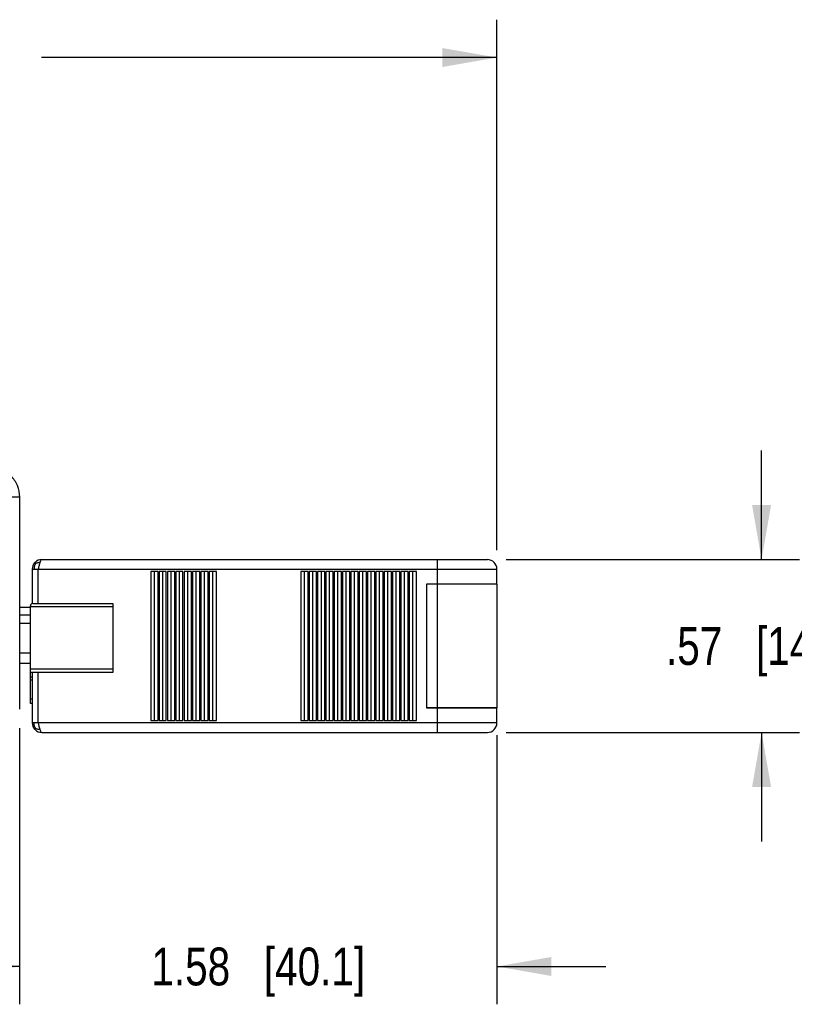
# Model space of a CAD drawing. Header units: inches. Extents: x 0 to 22, y 0 to 17.
# Tile 10 of 28: x 10.9 to 13.4, y 4.1 to 7.4. Entities that reach past the tile are written whole.
import ezdxf

# ---------------------------------------------------------------- set-up
doc = ezdxf.new("R2010")
doc.units = ezdxf.units.IN
doc.header["$LTSCALE"] = 1.21
doc.header["$MEASUREMENT"] = 0
doc.layers.get('0').update_dxf_attribs({"linetype": 'CONTINUOUS'})
doc.layers.add('02___PRT_ALL_AXES', color=7, linetype='CONTINUOUS')
doc.layers.add('DIMENSIONS', color=7, linetype='CONTINUOUS')
doc.styles.get("Standard").update_dxf_attribs({"font": 'txt', "width": 0.8})
doc.dimstyles.new('DIMSTYLE_1', dxfattribs={"dimtxt": 0.125, "dimasz": 0.18, "dimexe": 0.125, "dimexo": 0.0625, "dimgap": 0.0625, "dimtad": 0, "dimtih": 1, "dimtoh": 1, "dimdec": 1, "dimzin": 4, "dimdsep": 46, "dimtxsty": 'STANDARD', "dimblk": '_FILLED', "dimblk1": '_FILLED', "dimblk2": '_FILLED', "dimcen": 0.09, "dimadec": 0, "dimazin": 0, "dimtp": 0.001, "dimtm": 0.001, "dimtfac": 1, "dimtdec": 1, "dimtofl": 0, "dimtmove": 0, "dimatfit": 3, "dimldrblk": '_FILLED', "dimfxl": 1, "dimtolj": 1, "dimtzin": 4, "dimarcsym": 0})

# ---------------------------------------------------------------- blocks, each defined once
blk = doc.blocks.new('_FILLED')
at = {"color": 0, "linetype": 'BYBLOCK'}
blk.add_solid([(0, 0), (-1, 0.174), (-1, -0.174)], dxfattribs=at)
blk = doc.blocks.new('*D5')
at = {"layer": 'DIMENSIONS', "color": 2, "linetype": 'CONTINUOUS'}
for p, q in [((8.1045, 5.962), (8.1045, 7.4023)), ((12.4644, 5.6498), (12.4644, 7.4023)), ((8.1045, 7.2773), (9.6095, 7.2773)), ((12.4644, 7.2773), (10.9595, 7.2773))]:
    blk.add_line(p, q, dxfattribs=at)
at = {"layer": 'DIMENSIONS', "color": 2, "linetype": 'CONTINUOUS', "xscale": 0.18, "yscale": 0.18, "zscale": 0.18, "rotation": 180}
blk.add_blockref('_FILLED', (8.1045, 7.2773), dxfattribs=at)
at = {"layer": 'DIMENSIONS', "color": 2, "linetype": 'CONTINUOUS', "xscale": 0.18, "yscale": 0.18, "zscale": 0.18}
blk.add_blockref('_FILLED', (12.4644, 7.2773), dxfattribs=at)
at = {"layer": 'DIMENSIONS', "color": 2, "linetype": 'CONTINUOUS', "insert": (10.2845, 7.3398), "char_height": 0.125, "width": 1.225, "attachment_point": 2, "line_spacing_factor": 0.9}
blk.add_mtext('4.36{\\Ftxt.shx;\\W1.000000;\\H0.125000; }[110.7]', dxfattribs=at)
blk = doc.blocks.new('*D7')
at = {"layer": 'DIMENSIONS', "color": 2, "linetype": 'CONTINUOUS'}
for p, q in [((13.3392, 5.6188), (13.3392, 5.9788)), ((12.4954, 5.6188), (13.4642, 5.6188)), ((12.4954, 5.048), (13.4642, 5.048)), ((13.3392, 5.048), (13.3392, 4.688))]:
    blk.add_line(p, q, dxfattribs=at)
at = {"layer": 'DIMENSIONS', "color": 2, "linetype": 'CONTINUOUS', "xscale": 0.18, "yscale": 0.18, "zscale": 0.18}
for p, rotation in [((13.3392, 5.6188), 270), ((13.3392, 5.048), 90)]:
    blk.add_blockref('_FILLED', p, dxfattribs=dict(at, rotation=rotation))
at = {"layer": 'DIMENSIONS', "color": 2, "linetype": 'CONTINUOUS', "insert": (13.3392, 5.3959), "char_height": 0.125, "width": 1.025, "attachment_point": 2, "line_spacing_factor": 0.9}
blk.add_mtext('.57{\\Ftxt.shx;\\W1.000000;\\H0.125000; }[14.5]', dxfattribs=at)
blk = doc.blocks.new('*D8')
at = {"layer": 'DIMENSIONS', "color": 2, "linetype": 'CONTINUOUS'}
for p, q in [((10.8873, 5.0623), (10.8873, 4.1498)), ((12.4644, 5.0386), (12.4644, 4.1498)), ((10.8873, 4.2748), (10.5273, 4.2748)), ((12.4644, 4.2748), (12.8244, 4.2748))]:
    blk.add_line(p, q, dxfattribs=at)
at = {"layer": 'DIMENSIONS', "color": 2, "linetype": 'CONTINUOUS', "xscale": 0.18, "yscale": 0.18, "zscale": 0.18}
blk.add_blockref('_FILLED', (10.8873, 4.2748), dxfattribs=at)
at = {"layer": 'DIMENSIONS', "color": 2, "linetype": 'CONTINUOUS', "xscale": 0.18, "yscale": 0.18, "zscale": 0.18, "rotation": 180}
blk.add_blockref('_FILLED', (12.4644, 4.2748), dxfattribs=at)
at = {"layer": 'DIMENSIONS', "color": 2, "linetype": 'CONTINUOUS', "insert": (11.6758, 4.3373), "char_height": 0.125, "width": 1.125, "attachment_point": 2, "line_spacing_factor": 0.9}
blk.add_mtext('1.58{\\Ftxt.shx;\\W1.000000;\\H0.125000; }[40.1]', dxfattribs=at)

msp = doc.modelspace()

# ---------------------------------------------------------------- linework, layer by layer
at = {"color": 7, "linetype": 'CONTINUOUS'}
for p, q in [((10.8875, 5.8248), (10.7873, 5.8248)), ((10.8874, 5.1248), (10.8875, 5.8248)), ((10.9382, 5.6096), (10.9367, 5.608)), ((10.9368, 5.6081), (10.9382, 5.6096)), ((10.9604, 5.6188), (12.4329, 5.6188)), ((12.2675, 5.6188), (12.2675, 5.5381)), ((10.9289, 5.5873), (12.4644, 5.5873)), ((10.9289, 5.5873), (10.9289, 5.4741)), ((10.9486, 5.4741), (10.9486, 5.5873)), ((11.3445, 5.5794), (11.3205, 5.5794)), ((11.3205, 5.5794), (11.3205, 5.0873)), ((11.3325, 5.0873), (11.3325, 5.5794)), ((11.3445, 5.0873), (11.3445, 5.5794)), ((11.372, 5.5794), (11.3481, 5.5794)), ((11.3481, 5.5794), (11.3481, 5.0873)), ((11.3601, 5.0873), (11.3601, 5.5794)), ((11.372, 5.0873), (11.372, 5.5794)), ((11.3996, 5.5794), (11.3756, 5.5794)), ((11.3756, 5.5794), (11.3756, 5.0873)), ((11.3876, 5.0873), (11.3876, 5.5794)), ((11.3996, 5.0873), (11.3996, 5.5794)), ((11.4271, 5.5794), (11.4032, 5.5794)), ((11.4032, 5.5794), (11.4032, 5.0873)), ((11.4152, 5.0873), (11.4152, 5.5794)), ((11.4271, 5.0873), (11.4271, 5.5794)), ((11.4547, 5.5794), (11.4308, 5.5794)), ((11.4308, 5.5794), (11.4308, 5.0873)), ((11.4427, 5.0873), (11.4427, 5.5794)), ((11.4547, 5.0873), (11.4547, 5.5794)), ((11.4823, 5.5794), (11.4583, 5.5794)), ((11.4583, 5.5794), (11.4583, 5.0873)), ((11.4703, 5.0873), (11.4703, 5.5794)), ((11.4823, 5.0873), (11.4823, 5.5794)), ((11.5098, 5.5794), (11.4859, 5.5794)), ((11.4859, 5.5794), (11.4859, 5.0873)), ((11.4978, 5.0873), (11.4978, 5.5794)), ((11.5098, 5.0873), (11.5098, 5.5794)), ((11.5374, 5.5794), (11.5134, 5.5794)), ((11.5134, 5.5794), (11.5134, 5.0873)), ((11.5254, 5.0873), (11.5254, 5.5794)), ((11.5374, 5.0873), (11.5374, 5.5794)), ((11.8405, 5.5794), (11.8166, 5.5794)), ((11.8166, 5.5794), (11.8166, 5.0873)), ((11.8286, 5.0873), (11.8286, 5.5794)), ((11.8405, 5.0873), (11.8405, 5.5794)), ((11.8681, 5.5794), (11.8441, 5.5794)), ((11.8441, 5.5794), (11.8441, 5.0873)), ((11.8561, 5.0873), (11.8561, 5.5794)), ((11.8681, 5.0873), (11.8681, 5.5794)), ((11.8956, 5.5794), (11.8717, 5.5794)), ((11.8717, 5.5794), (11.8717, 5.0873)), ((11.8837, 5.5794), (11.8837, 5.0873)), ((11.8956, 5.0873), (11.8956, 5.5794)), ((11.9232, 5.5794), (11.8993, 5.5794)), ((11.8993, 5.5794), (11.8993, 5.0873)), ((11.9112, 5.0873), (11.9112, 5.5794)), ((11.9232, 5.0873), (11.9232, 5.5794)), ((11.9508, 5.5794), (11.9268, 5.5794)), ((11.9268, 5.5794), (11.9268, 5.0873)), ((11.9388, 5.0873), (11.9388, 5.5794)), ((11.9508, 5.0873), (11.9508, 5.5794)), ((11.9783, 5.5794), (11.9544, 5.5794)), ((11.9544, 5.5794), (11.9544, 5.0873)), ((11.9664, 5.0873), (11.9664, 5.5794)), ((11.9783, 5.0873), (11.9783, 5.5794)), ((12.0059, 5.5794), (11.9819, 5.5794)), ((11.9819, 5.5794), (11.9819, 5.0873)), ((11.9939, 5.0873), (11.9939, 5.5794)), ((12.0059, 5.0873), (12.0059, 5.5794)), ((12.0334, 5.5794), (12.0095, 5.5794)), ((12.0095, 5.5794), (12.0095, 5.0873)), ((12.0215, 5.0873), (12.0215, 5.5794)), ((12.0334, 5.0873), (12.0334, 5.5794)), ((12.061, 5.5794), (12.0371, 5.5794)), ((12.0371, 5.5794), (12.0371, 5.0873)), ((12.049, 5.0873), (12.049, 5.5794)), ((12.061, 5.0873), (12.061, 5.5794)), ((12.0886, 5.5794), (12.0646, 5.5794)), ((12.0646, 5.5794), (12.0646, 5.0873)), ((12.0766, 5.0873), (12.0766, 5.5794)), ((12.0886, 5.0873), (12.0886, 5.5794)), ((12.1161, 5.5794), (12.0922, 5.5794)), ((12.0922, 5.5794), (12.0922, 5.0873)), ((12.1041, 5.0873), (12.1041, 5.5794)), ((12.1161, 5.0873), (12.1161, 5.5794)), ((12.1437, 5.5794), (12.1197, 5.5794)), ((12.1197, 5.5794), (12.1197, 5.0873)), ((12.1317, 5.0873), (12.1317, 5.5794)), ((12.1437, 5.0873), (12.1437, 5.5794)), ((12.1712, 5.5794), (12.1473, 5.5794)), ((12.1473, 5.5794), (12.1473, 5.0873)), ((12.1593, 5.0873), (12.1593, 5.5794)), ((12.1712, 5.0873), (12.1712, 5.5794)), ((12.1988, 5.5794), (12.1748, 5.5794)), ((12.1748, 5.5794), (12.1748, 5.0873)), ((12.1868, 5.0873), (12.1868, 5.5794)), ((12.1988, 5.0873), (12.1988, 5.5794)), ((12.4644, 5.5381), (12.4644, 5.5873)), ((12.4644, 5.5381), (12.2321, 5.5381)), ((12.2321, 5.5381), (12.2321, 5.1287)), ((10.923, 5.1434), (10.923, 5.4663)), ((10.9309, 5.4741), (11.1947, 5.4741)), ((11.1947, 5.4741), (11.1947, 5.2458)), ((10.923, 5.4604), (10.8874, 5.4604)), ((10.8874, 5.4367), (10.923, 5.4367)), ((11.1947, 5.4623), (10.923, 5.4623)), ((10.8874, 5.4092), (10.923, 5.4092)), ((10.8874, 5.3107), (10.923, 5.3107)), ((10.923, 5.2753), (10.8874, 5.2753)), ((10.923, 5.2576), (11.1947, 5.2576)), ((11.1947, 5.2458), (10.923, 5.2458)), ((10.9289, 5.2458), (10.9289, 5.0794)), ((10.9486, 5.0794), (10.9486, 5.2458)), ((10.9289, 5.23), (10.923, 5.23)), ((10.923, 5.2222), (10.9289, 5.2222)), ((10.923, 5.1592), (10.9289, 5.1592)), ((10.9289, 5.1434), (10.923, 5.1434)), ((12.2321, 5.1287), (12.4644, 5.1287)), ((12.2675, 5.1287), (12.2675, 5.048)), ((12.4644, 5.0794), (12.4644, 5.1287)), ((12.4644, 5.0794), (10.9289, 5.0794)), ((10.9486, 5.0794), (10.9511, 5.0691)), ((11.3205, 5.0873), (11.3445, 5.0873)), ((11.3481, 5.0873), (11.372, 5.0873)), ((11.3756, 5.0873), (11.3996, 5.0873)), ((11.4032, 5.0873), (11.4271, 5.0873)), ((11.4308, 5.0873), (11.4547, 5.0873)), ((11.4583, 5.0873), (11.4823, 5.0873)), ((11.4859, 5.0873), (11.5098, 5.0873)), ((11.5134, 5.0873), (11.5374, 5.0873)), ((11.8166, 5.0873), (11.8405, 5.0873)), ((11.8441, 5.0873), (11.8681, 5.0873)), ((11.8717, 5.0873), (11.8956, 5.0873)), ((11.8993, 5.0873), (11.9232, 5.0873)), ((11.9268, 5.0873), (11.9508, 5.0873)), ((11.9544, 5.0873), (11.9783, 5.0873)), ((11.9819, 5.0873), (12.0059, 5.0873)), ((12.0095, 5.0873), (12.0334, 5.0873)), ((12.0371, 5.0873), (12.061, 5.0873)), ((12.0646, 5.0873), (12.0886, 5.0873)), ((12.0922, 5.0873), (12.1161, 5.0873)), ((12.1197, 5.0873), (12.1437, 5.0873)), ((12.1473, 5.0873), (12.1712, 5.0873)), ((12.1748, 5.0873), (12.1988, 5.0873)), ((10.9382, 5.0572), (10.9367, 5.0588)), ((10.9368, 5.0586), (10.9382, 5.0572)), ((10.9511, 5.0691), (10.9541, 5.0586)), ((10.9604, 5.048), (12.4329, 5.048))]:
    msp.add_line(p, q, dxfattribs=at)
for centre, radius, start, end in [((10.9604, 5.5873), 0.0315, 138.6155, 180), ((10.9604, 5.5873), 0.0315, 90, 135), ((12.4329, 5.5873), 0.0315, 0, 90), ((10.9309, 5.4663), 0.00787, 90, 180), ((10.9604, 5.0794), 0.0315, 180, 221.078), ((12.4329, 5.0794), 0.0315, 270, 360), ((10.9604, 5.0794), 0.0315, 225, 270), ((11.0364, 5.0848), 0.0864, 197.6747, 198.6379)]:
    msp.add_arc(centre, radius, start, end, dxfattribs=at)
for points, knots in [([(10.8875, 5.8248), (10.8875, 5.8379), (10.8823, 5.8642), (10.86, 5.8974), (10.8268, 5.9196), (10.8005, 5.9248), (10.7875, 5.9248)], [0, 0, 0, 0, 0.249956, 0.499995, 0.750038, 1, 1, 1, 1]), ([(10.9395, 5.605), (10.9388, 5.6037), (10.9375, 5.601), (10.936, 5.5968), (10.9349, 5.5923), (10.9347, 5.589), (10.9347, 5.5873)], [0, 0, 0, 0, 0.24504, 0.48317, 0.72074, 1, 1, 1, 1]), ([(10.9382, 5.6096), (10.938, 5.6095), (10.9378, 5.609), (10.938, 5.608), (10.9386, 5.6066), (10.9392, 5.6056), (10.9395, 5.605)], [0, 0, 0, 0, 0.121339, 0.301588, 0.59369, 1, 1, 1, 1]), ([(10.9545, 5.6096), (10.9531, 5.6095), (10.9503, 5.6092), (10.9465, 5.6082), (10.9429, 5.6069), (10.9406, 5.6057), (10.9395, 5.605)], [0, 0, 0, 0, 0.279632, 0.516794, 0.754704, 1, 1, 1, 1]), ([(10.9545, 5.6096), (10.9534, 5.6062), (10.9514, 5.5988), (10.9496, 5.5913), (10.9486, 5.5873)], [0, 0, 0, 0, 0.461526, 1, 1, 1, 1]), ([(10.9604, 5.6188), (10.9592, 5.6188), (10.9574, 5.6165), (10.9559, 5.6133), (10.955, 5.6109), (10.9545, 5.6096)], [0, 0, 0, 0, 0.337999, 0.628017, 1, 1, 1, 1]), ([(10.9395, 5.0617), (10.9388, 5.0631), (10.9375, 5.0658), (10.936, 5.07), (10.9349, 5.0745), (10.9347, 5.0777), (10.9347, 5.0794)], [0, 0, 0, 0, 0.24504, 0.48317, 0.72074, 1, 1, 1, 1]), ([(10.9382, 5.0572), (10.938, 5.0573), (10.9378, 5.0578), (10.938, 5.0588), (10.9386, 5.0601), (10.9392, 5.0612), (10.9395, 5.0617)], [0, 0, 0, 0, 0.121339, 0.301588, 0.59369, 1, 1, 1, 1]), ([(10.9545, 5.0572), (10.9531, 5.0573), (10.9503, 5.0576), (10.9465, 5.0585), (10.9429, 5.0599), (10.9406, 5.0611), (10.9395, 5.0617)], [0, 0, 0, 0, 0.279632, 0.516794, 0.754704, 1, 1, 1, 1]), ([(10.9545, 5.0572), (10.955, 5.0559), (10.9559, 5.0535), (10.9574, 5.0503), (10.9592, 5.048), (10.9604, 5.048)], [0, 0, 0, 0, 0.371983, 0.662001, 1, 1, 1, 1])]:
    msp.add_open_spline(points, degree=3, knots=knots, dxfattribs=at)
at = {"layer": '02___PRT_ALL_AXES', "color": 7, "linetype": 'CONTINUOUS'}
for p, q in [((12.4644, 5.5381), (12.2321, 5.5381)), ((12.2321, 5.5381), (12.2321, 5.1287)), ((12.2675, 5.5381), (12.2675, 5.1287)), ((12.4644, 5.5381), (12.4644, 5.1287)), ((12.4644, 5.1287), (12.2321, 5.1287))]:
    msp.add_line(p, q, dxfattribs=at)

# ---------------------------------------------------------------- dimensions: what is measured, and where the dimension line sits
at = {"layer": 'DIMENSIONS', "color": 2, "linetype": 'CONTINUOUS'}
for base, p1, p2, picture, middle in [((12.4644, 7.2773), (8.1045, 5.8995), (12.4644, 5.5873), '*D5', (10.2845, 7.2773)), ((12.4644, 4.2748), (10.8873, 5.1248), (12.4644, 5.1011), '*D8', (11.6758, 4.2748))]:
    dim = msp.add_linear_dim(base=base, p1=p1, p2=p2, dimstyle='DIMSTYLE_1', dxfattribs=at)
    dim.commit()
    dim.dimension.update_dxf_attribs({"geometry": picture, "text_midpoint": middle, "dimtype": 160})
dim = msp.add_linear_dim(base=(13.3392, 5.6188), p1=(12.4329, 5.048), p2=(12.4329, 5.6188), angle=90, dimstyle='DIMSTYLE_1', dxfattribs=at)
dim.commit()
dim.dimension.update_dxf_attribs({"geometry": '*D7', "text_midpoint": (13.3392, 5.3334), "dimtype": 160})

doc.saveas('drawing.dxf')
